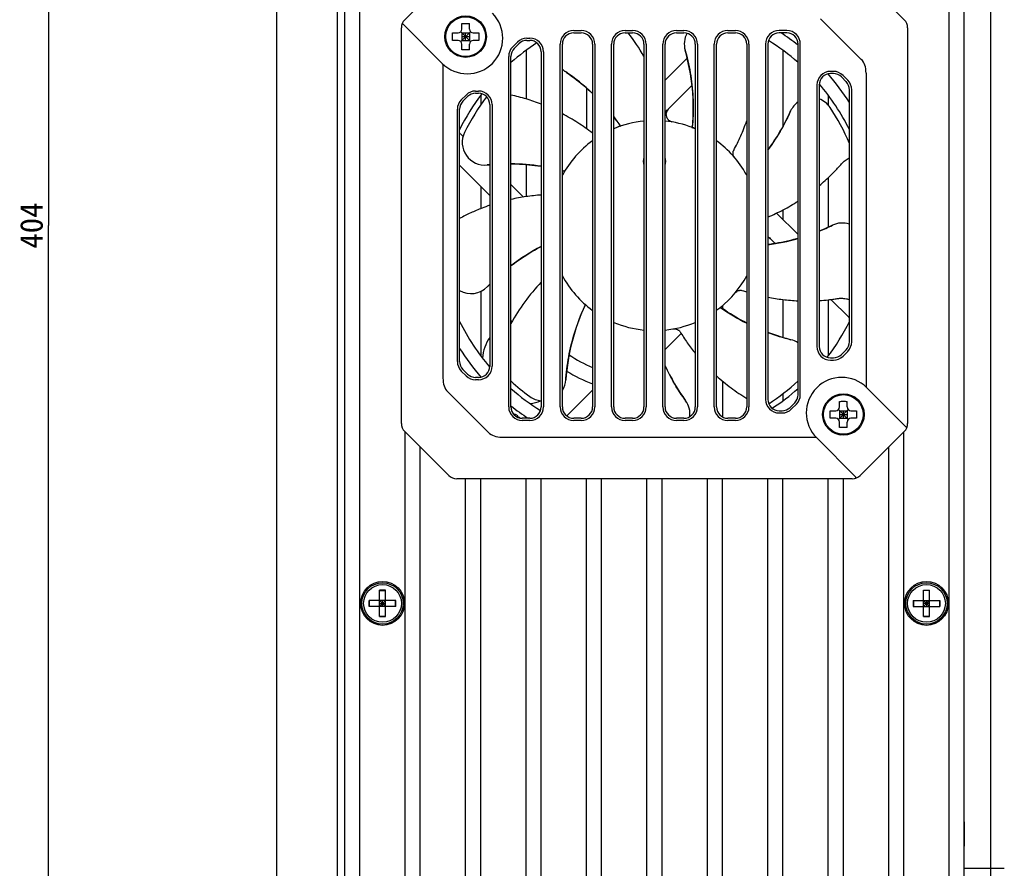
# Model space of a CAD drawing. Header units: millimetres. Extents: x 742 to 1452, y 144 to 826.
# Tile 23 of 40: x 1024 to 1154, y 261 to 373. Entities that reach past the tile are written whole.
import ezdxf
from ezdxf.enums import TextEntityAlignment as Align

# ---------------------------------------------------------------- set-up
doc = ezdxf.new("R2010")
doc.units = ezdxf.units.MM
doc.header["$LTSCALE"] = 32.67
doc.layers.get('0').update_dxf_attribs({"linetype": 'CONTINUOUS'})
doc.layers.add('00_COMPONENTS', color=7, linetype='CONTINUOUS')
doc.layers.add('51__DRAFT_DIMS', color=7, linetype='CONTINUOUS')
doc.styles.get("Standard").update_dxf_attribs({"font": 'simfang.ttf'})
doc.dimstyles.new('DIMSTYLE_1', dxfattribs={"dimtxt": 3, "dimasz": 3, "dimexe": 2.5, "dimexo": 0.5, "dimgap": 0.75, "dimtad": 1, "dimdsep": 46, "dimtxsty": 'STANDARD', "dimblk": '_FILLED', "dimblk1": '_FILLED', "dimblk2": '_FILLED', "dimcen": 0.09, "dimclrt": 3, "dimazin": 2, "dimtp": 0.8, "dimtm": 0.8, "dimtfac": 1, "dimtofl": 0, "dimtmove": 0, "dimatfit": 3, "dimldrblk": '_FILLED', "dimfxl": 1, "dimtolj": 1, "dimarcsym": 0})
doc.dimstyles.new('DIMSTYLE_2', dxfattribs={"dimtxt": 3, "dimasz": 3, "dimexe": 2.5, "dimexo": 0.5, "dimgap": 0.75, "dimtad": 1, "dimdsep": 46, "dimtxsty": 'STANDARD', "dimblk": '_FILLED', "dimblk1": '_FILLED', "dimblk2": '_FILLED', "dimcen": 0.09, "dimclrt": 3, "dimazin": 2, "dimtp": 0.3, "dimtm": 0.3, "dimtfac": 1, "dimtofl": 0, "dimtmove": 0, "dimatfit": 3, "dimldrblk": '_FILLED', "dimfxl": 1, "dimtolj": 1, "dimarcsym": 0})

# ---------------------------------------------------------------- blocks, each defined once
blk = doc.blocks.new('_FILLED')
at = {"color": 0, "linetype": 'ByBlock'}
blk.add_solid([(0, 0), (-1, 0.167), (-1, -0.167)], dxfattribs=at)
blk = doc.blocks.new('*D1')
at = {"layer": '51__DRAFT_DIMS', "color": 4}
for p, q in [((1073.48, 547.87), (1025.06, 547.87)), ((1027.56, 547.87), (1027.56, 345.87)), ((1027.56, 143.87), (1027.56, 345.87)), ((1065.28, 143.87), (1025.06, 143.87))]:
    blk.add_line(p, q, dxfattribs=at)
at = {"layer": '51__DRAFT_DIMS', "color": 4, "xscale": 3, "yscale": 3, "zscale": 3}
for p, rotation in [((1027.56, 547.87), 90), ((1027.56, 143.87), 270)]:
    blk.add_blockref('_FILLED', p, dxfattribs=dict(at, rotation=rotation))
at = {"layer": '51__DRAFT_DIMS', "color": 3}
blk.add_text('404', height=3, rotation=90, dxfattribs=at).set_placement((1026.81, 345.87), align=Align.CENTER)
blk = doc.blocks.new('*D2')
at = {"layer": '51__DRAFT_DIMS', "color": 4}
for p, q in [((1057.78, 547.37), (1057.78, 575.97)), ((1152.28, 170.67), (1152.28, 575.97)), ((1057.78, 573.47), (1105.03, 573.47)), ((1152.28, 573.47), (1105.03, 573.47))]:
    blk.add_line(p, q, dxfattribs=at)
at = {"layer": '51__DRAFT_DIMS', "color": 4, "xscale": 3, "yscale": 3, "zscale": 3, "rotation": 180}
blk.add_blockref('_FILLED', (1057.78, 573.47), dxfattribs=at)
at = {"layer": '51__DRAFT_DIMS', "color": 4, "xscale": 3, "yscale": 3, "zscale": 3}
blk.add_blockref('_FILLED', (1152.28, 573.47), dxfattribs=at)
at = {"layer": '51__DRAFT_DIMS', "color": 3}
blk.add_text('94.5', height=3, dxfattribs=at).set_placement((1105.03, 574.22), align=Align.CENTER)

msp = doc.modelspace()

# ---------------------------------------------------------------- linework, layer by layer
at = {"layer": '00_COMPONENTS', "color": 7}
for p, q in [((1057.784, 143.873), (1057.784, 547.873)), ((1065.784, 547.873), (1065.784, 143.873)), ((1066.784, 171.873), (1066.784, 519.873)), ((1068.784, 171.873), (1068.784, 519.873)), ((1146.784, 171.873), (1146.784, 519.873)), ((1148.784, 171.873), (1148.784, 519.873)), ((1080.544, 378.934), (1074.723, 373.112)), ((1135.023, 378.934), (1140.844, 373.112)), ((1135.158, 367.858), (1129.769, 373.247)), ((1074.284, 319.694), (1074.284, 372.052)), ((1074.508, 372.507), (1079.678, 367.337)), ((1082.137, 370.227), (1083.43, 371.519)), ((1082.137, 371.519), (1083.43, 370.227)), ((1082.284, 371.873), (1082.284, 372.607)), ((1083.284, 371.873), (1083.284, 372.607)), ((1097.084, 371.673), (1098.084, 371.673)), ((1103.884, 371.673), (1104.884, 371.673)), ((1110.684, 371.673), (1111.684, 371.673)), ((1117.484, 371.673), (1118.484, 371.673)), ((1125.284, 371.673), (1124.284, 371.673)), ((1141.284, 372.052), (1141.284, 319.694)), ((1081.05, 371.373), (1081.784, 371.373)), ((1081.784, 370.373), (1081.05, 370.373)), ((1082.284, 371.373), (1082.284, 370.373)), ((1082.284, 371.373), (1083.284, 371.373)), ((1082.284, 370.873), (1083.284, 370.873)), ((1082.284, 370.373), (1083.284, 370.373)), ((1082.784, 370.373), (1082.784, 371.373)), ((1083.284, 371.373), (1083.284, 370.373)), ((1083.784, 371.373), (1084.517, 371.373)), ((1084.517, 370.373), (1083.784, 370.373)), ((1089.011, 369.524), (1089.632, 370.146)), ((1090.905, 370.673), (1091.284, 370.673)), ((1090.905, 370.373), (1091.284, 370.373)), ((1097.084, 371.373), (1098.084, 371.373)), ((1103.884, 371.373), (1104.884, 371.373)), ((1110.684, 371.373), (1111.684, 371.373)), ((1117.484, 371.373), (1118.484, 371.373)), ((1125.284, 371.373), (1124.284, 371.373)), ((1082.284, 369.139), (1082.284, 369.873)), ((1083.284, 369.139), (1083.284, 369.873)), ((1089.223, 369.312), (1089.844, 369.934)), ((1090.784, 369.057), (1090.784, 362.63)), ((1092.784, 368.873), (1092.784, 321.873)), ((1093.084, 368.873), (1093.084, 321.873)), ((1095.284, 321.873), (1095.284, 369.873)), ((1095.584, 321.873), (1095.584, 369.873)), ((1099.584, 369.873), (1099.584, 321.873)), ((1099.884, 369.873), (1099.884, 321.873)), ((1102.084, 321.873), (1102.084, 369.873)), ((1102.384, 321.873), (1102.384, 369.873)), ((1106.384, 369.873), (1106.384, 321.873)), ((1106.684, 369.873), (1106.684, 321.873)), ((1108.884, 321.873), (1108.884, 369.873)), ((1109.184, 321.873), (1109.184, 369.873)), ((1113.184, 369.873), (1113.184, 321.873)), ((1113.484, 369.873), (1113.484, 321.873)), ((1115.684, 321.873), (1115.684, 369.873)), ((1115.984, 321.873), (1115.984, 369.873)), ((1119.984, 369.873), (1119.984, 321.873)), ((1120.284, 369.873), (1120.284, 321.873)), ((1122.484, 369.873), (1122.484, 322.873)), ((1122.784, 369.873), (1122.784, 322.873)), ((1124.784, 369.057), (1124.784, 358.997)), ((1126.784, 323.494), (1126.784, 369.873)), ((1127.084, 323.494), (1127.084, 369.873)), ((1088.484, 321.873), (1088.484, 368.252)), ((1088.784, 321.873), (1088.784, 368.252)), ((1112.112, 368.021), (1109.184, 365.092)), ((1079.784, 367.235), (1079.784, 325.69)), ((1131.462, 366.273), (1131.084, 366.273)), ((1131.462, 365.973), (1131.084, 365.973)), ((1133.144, 364.912), (1132.523, 365.534)), ((1133.357, 365.124), (1132.735, 365.746)), ((1135.784, 366.056), (1135.784, 324.511)), ((1084.105, 363.673), (1084.484, 363.673)), ((1098.784, 364.075), (1098.784, 358.688)), ((1109.599, 361.265), (1112.744, 364.41)), ((1129.284, 364.473), (1129.284, 329.873)), ((1129.584, 364.473), (1129.584, 329.873)), ((1133.584, 330.494), (1133.584, 363.852)), ((1133.884, 330.494), (1133.884, 363.852)), ((1082.211, 362.524), (1082.832, 363.146)), ((1082.423, 362.312), (1083.044, 362.934)), ((1084.105, 363.373), (1084.484, 363.373)), ((1084.784, 363.122), (1084.784, 361.841)), ((1130.784, 363.122), (1130.784, 361.8)), ((1081.684, 327.894), (1081.684, 361.252)), ((1081.984, 327.894), (1081.984, 361.252)), ((1085.984, 361.873), (1085.984, 327.273)), ((1086.284, 361.873), (1086.284, 327.273)), ((1103.209, 359.117), (1103.178, 359.087)), ((1103.221, 359.003), (1103.236, 359.008)), ((1103.225, 359.004), (1103.221, 359.003)), ((1103.221, 359.003), (1103.221, 359.003)), ((1103.221, 359.003), (1103.221, 359.003)), ((1103.252, 359.055), (1103.252, 359.055)), ((1103.296, 359.028), (1103.268, 359.067)), ((1103.296, 359.028), (1103.269, 359.067)), ((1112.729, 358.864), (1112.728, 358.864)), ((1112.728, 358.864), (1112.728, 358.864)), ((1112.728, 358.864), (1112.743, 358.858)), ((1112.732, 358.862), (1112.729, 358.864)), ((1112.785, 358.884), (1112.785, 358.884)), ((1112.802, 358.836), (1112.806, 358.883)), ((1112.802, 358.836), (1112.806, 358.883)), ((1082.436, 357.644), (1082.084, 357.996)), ((1081.984, 353.854), (1085.984, 349.854)), ((1090.784, 353.948), (1090.784, 349.697)), ((1095.584, 353.126), (1095.839, 353.058)), ((1095.839, 353.058), (1095.839, 353.058)), ((1095.889, 353.066), (1095.844, 353.078)), ((1095.889, 353.066), (1095.844, 353.078)), ((1095.849, 352.998), (1095.857, 353.011)), ((1095.851, 353.002), (1095.849, 352.999)), ((1095.849, 352.999), (1095.849, 352.998)), ((1095.849, 352.998), (1095.849, 352.998)), ((1095.858, 353.026), (1095.86, 353.036)), ((1119.922, 352.646), (1119.922, 352.647)), ((1119.922, 352.647), (1119.922, 352.646)), ((1119.924, 352.643), (1119.922, 352.646)), ((1119.922, 352.646), (1119.929, 352.633)), ((1119.96, 352.577), (1119.984, 352.601)), ((1119.96, 352.577), (1119.984, 352.601)), ((1119.984, 352.63), (1119.979, 352.625)), ((1119.979, 352.625), (1119.979, 352.625)), ((1130.784, 352.205), (1130.784, 345.652)), ((1084.784, 351.054), (1084.784, 348.111)), ((1090.436, 349.644), (1088.784, 351.296)), ((1126.784, 344.692), (1123.95, 347.526)), ((1124.784, 347.944), (1124.784, 346.692)), ((1092.756, 343.081), (1092.784, 343.054)), ((1123.176, 344.057), (1123.744, 343.489)), ((1084.784, 337.155), (1084.784, 328.624)), ((1098.635, 335.408), (1098.615, 335.365)), ((1098.635, 335.408), (1098.615, 335.366)), ((1098.633, 335.357), (1098.634, 335.357)), ((1098.668, 335.371), (1098.659, 335.374)), ((1098.694, 335.357), (1098.683, 335.367)), ((1098.691, 335.359), (1098.694, 335.357)), ((1098.694, 335.357), (1098.695, 335.356)), ((1098.695, 335.356), (1098.694, 335.357)), ((1116.501, 335.046), (1116.528, 335.027)), ((1116.501, 335.046), (1116.528, 335.027)), ((1116.535, 335.051), (1116.535, 335.052)), ((1116.535, 335.051), (1116.537, 335.045)), ((1116.537, 335.045), (1116.54, 335.043)), ((1116.54, 335.043), (1116.542, 335.042)), ((1116.542, 335.079), (1116.544, 335.081)), ((1116.544, 335.039), (1116.545, 335.037)), ((1116.784, 335.281), (1116.784, 334.873)), ((1124.784, 336.083), (1124.784, 331.055)), ((1130.784, 336.05), (1130.784, 328.624)), ((1131.141, 336.092), (1133.483, 333.75)), ((1109.184, 329.454), (1111.311, 331.581)), ((1132.523, 328.812), (1133.144, 329.434)), ((1132.735, 328.6), (1133.357, 329.221)), ((1131.084, 328.373), (1131.462, 328.373)), ((1131.084, 328.073), (1131.462, 328.073)), ((1082.832, 326), (1082.211, 326.621)), ((1083.044, 326.212), (1082.423, 326.834)), ((1084.484, 325.773), (1084.105, 325.773)), ((1084.484, 325.473), (1084.105, 325.473)), ((1116.784, 325.296), (1116.784, 320.546)), ((1080.41, 323.888), (1085.799, 318.499)), ((1099.584, 324.096), (1096.17, 320.683)), ((1124.784, 323.625), (1124.784, 322.689)), ((1141.059, 319.239), (1135.889, 324.408)), ((1125.723, 321.812), (1126.344, 322.434)), ((1125.935, 321.6), (1126.557, 322.221)), ((1132.284, 321.873), (1132.284, 322.607)), ((1133.284, 321.873), (1133.284, 322.607)), ((1124.284, 321.373), (1124.662, 321.373)), ((1124.284, 321.073), (1124.662, 321.073)), ((1131.05, 321.373), (1131.784, 321.373)), ((1132.137, 321.519), (1133.43, 320.227)), ((1132.137, 320.227), (1133.43, 321.519)), ((1132.284, 321.373), (1133.284, 321.373)), ((1132.284, 321.373), (1132.284, 320.373)), ((1132.284, 320.873), (1133.284, 320.873)), ((1132.784, 320.373), (1132.784, 321.373)), ((1133.284, 321.373), (1133.284, 320.373)), ((1133.784, 321.373), (1134.517, 321.373)), ((1091.284, 320.373), (1090.284, 320.373)), ((1091.284, 320.073), (1090.284, 320.073)), ((1098.084, 320.373), (1097.084, 320.373)), ((1098.084, 320.073), (1097.084, 320.073)), ((1104.884, 320.373), (1103.884, 320.373)), ((1104.884, 320.073), (1103.884, 320.073)), ((1111.684, 320.373), (1110.684, 320.373)), ((1111.684, 320.073), (1110.684, 320.073)), ((1118.484, 320.373), (1117.484, 320.373)), ((1118.484, 320.073), (1117.484, 320.073)), ((1131.784, 320.373), (1131.05, 320.373)), ((1132.284, 320.373), (1133.284, 320.373)), ((1132.284, 319.139), (1132.284, 319.873)), ((1133.284, 319.139), (1133.284, 319.873)), ((1134.517, 320.373), (1133.784, 320.373)), ((1074.723, 318.634), (1080.544, 312.812)), ((1074.784, 189.873), (1074.784, 318.573)), ((1135.023, 312.812), (1140.844, 318.634)), ((1140.784, 189.873), (1140.784, 318.573)), ((1087.601, 317.873), (1129.146, 317.873)), ((1129.248, 317.767), (1134.418, 312.598)), ((1076.784, 189.873), (1076.784, 316.573)), ((1138.784, 189.873), (1138.784, 316.573)), ((1133.962, 312.373), (1081.605, 312.373)), ((1082.784, 189.873), (1082.784, 312.373)), ((1084.784, 189.873), (1084.784, 312.373)), ((1090.784, 189.873), (1090.784, 312.373)), ((1092.784, 189.873), (1092.784, 312.373)), ((1098.784, 189.873), (1098.784, 312.373)), ((1100.784, 189.873), (1100.784, 312.373)), ((1106.784, 189.873), (1106.784, 312.373)), ((1108.784, 189.873), (1108.784, 312.373)), ((1114.784, 189.873), (1114.784, 312.373)), ((1116.784, 189.873), (1116.784, 312.373)), ((1122.784, 189.873), (1122.784, 312.373)), ((1124.784, 189.873), (1124.784, 312.373)), ((1130.784, 189.873), (1130.784, 312.373)), ((1132.784, 189.873), (1132.784, 312.373)), ((1072.184, 297.623), (1071.384, 297.623)), ((1071.384, 294.123), (1071.384, 297.623)), ((1071.384, 297.586), (1072.184, 297.586)), ((1072.184, 294.123), (1072.184, 297.623)), ((1143.384, 297.623), (1144.184, 297.623)), ((1143.384, 294.123), (1143.384, 297.623)), ((1144.184, 297.586), (1143.384, 297.586)), ((1144.184, 294.123), (1144.184, 297.623)), ((1073.534, 296.273), (1070.034, 296.273)), ((1070.034, 295.473), (1070.034, 296.273)), ((1070.071, 295.473), (1070.071, 296.273)), ((1071.384, 296.273), (1072.184, 295.473)), ((1071.384, 295.473), (1072.184, 296.273)), ((1071.384, 295.873), (1072.184, 295.873)), ((1071.784, 295.473), (1071.784, 296.273)), ((1073.496, 295.473), (1073.496, 296.273)), ((1073.534, 295.473), (1073.534, 296.273)), ((1142.034, 296.273), (1145.534, 296.273)), ((1142.034, 296.273), (1142.034, 295.473)), ((1142.071, 296.273), (1142.071, 295.473)), ((1143.384, 296.273), (1144.184, 295.473)), ((1143.384, 295.473), (1144.184, 296.273)), ((1144.184, 295.873), (1143.384, 295.873)), ((1143.784, 296.273), (1143.784, 295.473)), ((1145.496, 296.273), (1145.496, 295.473)), ((1145.534, 296.273), (1145.534, 295.473)), ((1073.534, 295.473), (1070.034, 295.473)), ((1142.034, 295.473), (1145.534, 295.473)), ((1071.384, 294.16), (1072.184, 294.16)), ((1072.184, 294.123), (1071.384, 294.123)), ((1144.184, 294.16), (1143.384, 294.16)), ((1143.384, 294.123), (1144.184, 294.123)), ((1148.826, 266.973), (1148.784, 266.973)), ((1148.826, 263.773), (1148.826, 266.973)), ((1148.826, 263.773), (1148.784, 263.773)), ((1148.784, 260.823), (1154.084, 260.823))]:
    msp.add_line(p, q, dxfattribs=at)
at = {"layer": '00_COMPONENTS', "color": 4}
for p, q in [((1085.216, 371.855), (1085.313, 371.952)), ((1080.034, 370.873), (1080.167, 371.007)), ((1081.705, 368.344), (1081.801, 368.44)), ((1133.389, 323.423), (1133.495, 323.529)), ((1135.386, 321.219), (1135.496, 321.329)), ((1130.127, 320.161), (1130.233, 320.268)), ((1132.327, 318.161), (1132.437, 318.271))]:
    msp.add_line(p, q, dxfattribs=at)
at = {"layer": '00_COMPONENTS', "color": 7}
for points in [[(1111.837, 369.066), (1111.891, 368.873), (1111.997, 368.48), (1112.097, 368.085), (1112.191, 367.689), (1112.28, 367.292), (1112.363, 366.894), (1112.44, 366.495), (1112.511, 366.094), (1112.576, 365.693), (1112.636, 365.29), (1112.689, 364.887), (1112.737, 364.483), (1112.778, 364.079), (1112.814, 363.674), (1112.844, 363.269), (1112.868, 362.864), (1112.886, 362.458), (1112.898, 362.053), (1112.904, 361.648), (1112.904, 361.243), (1112.898, 360.839), (1112.886, 360.435), (1112.869, 360.032), (1112.845, 359.63), (1112.816, 359.229), (1112.785, 358.884)], [(1095.981, 366.245), (1096.146, 366.132), (1096.48, 365.899), (1096.81, 365.661), (1097.137, 365.419), (1097.46, 365.171), (1097.78, 364.919), (1098.095, 364.663), (1098.407, 364.402), (1098.715, 364.136), (1099.019, 363.866), (1099.319, 363.592), (1099.584, 363.343)], [(1125.796, 361.034), (1125.714, 360.852), (1125.543, 360.483), (1125.366, 360.116), (1125.184, 359.752), (1124.996, 359.391), (1124.804, 359.033), (1124.606, 358.677), (1124.403, 358.325), (1124.195, 357.975), (1123.982, 357.629), (1123.764, 357.286), (1123.54, 356.946), (1123.312, 356.609), (1123.08, 356.276), (1122.842, 355.947), (1122.784, 355.868)], [(1102.384, 360.241), (1102.577, 359.988), (1102.818, 359.665), (1103.053, 359.339), (1103.252, 359.055)], [(1103.238, 359.013), (1103.237, 359.012), (1103.234, 359.009), (1103.231, 359.007), (1103.227, 359.006), (1103.225, 359.004)], [(1103.252, 359.055), (1103.252, 359.055), (1103.252, 359.055), (1103.252, 359.054), (1103.253, 359.053), (1103.253, 359.052), (1103.253, 359.051), (1103.254, 359.049), (1103.254, 359.047), (1103.254, 359.046), (1103.254, 359.044), (1103.254, 359.042), (1103.254, 359.04), (1103.253, 359.038), (1103.253, 359.036), (1103.252, 359.034), (1103.252, 359.032), (1103.251, 359.031), (1103.25, 359.029), (1103.25, 359.027), (1103.249, 359.026), (1103.248, 359.024), (1103.247, 359.023), (1103.246, 359.021), (1103.245, 359.02), (1103.244, 359.019), (1103.243, 359.018), (1103.242, 359.017), (1103.241, 359.016), (1103.241, 359.015), (1103.24, 359.014), (1103.239, 359.013), (1103.238, 359.013), (1103.238, 359.013)], [(1112.748, 358.86), (1112.746, 358.86), (1112.742, 358.861), (1112.739, 358.861), (1112.735, 358.862), (1112.732, 358.862)], [(1112.785, 358.884), (1112.785, 358.884), (1112.785, 358.884), (1112.785, 358.883), (1112.785, 358.882), (1112.784, 358.881), (1112.784, 358.88), (1112.783, 358.878), (1112.782, 358.877), (1112.781, 358.876), (1112.78, 358.874), (1112.778, 358.873), (1112.777, 358.871), (1112.775, 358.87), (1112.774, 358.869), (1112.772, 358.868), (1112.771, 358.867), (1112.769, 358.866), (1112.768, 358.865), (1112.766, 358.864), (1112.764, 358.864), (1112.763, 358.863), (1112.761, 358.862), (1112.759, 358.862), (1112.758, 358.862), (1112.756, 358.861), (1112.755, 358.861), (1112.753, 358.861), (1112.752, 358.861), (1112.751, 358.861), (1112.75, 358.86), (1112.749, 358.86), (1112.748, 358.86), (1112.748, 358.86)], [(1085.647, 353.892), (1085.846, 353.912), (1085.984, 353.924)], [(1088.784, 354.038), (1089.097, 354.034), (1089.504, 354.023), (1089.91, 354.006), (1090.316, 353.982), (1090.722, 353.953), (1091.126, 353.918), (1091.531, 353.877), (1091.934, 353.83), (1092.336, 353.777), (1092.737, 353.719), (1092.784, 353.711)], [(1095.839, 353.058), (1095.839, 353.058), (1095.839, 353.058), (1095.84, 353.057), (1095.841, 353.057), (1095.842, 353.056), (1095.843, 353.056), (1095.844, 353.055), (1095.845, 353.053), (1095.846, 353.052), (1095.848, 353.051), (1095.849, 353.049), (1095.85, 353.047), (1095.851, 353.046), (1095.852, 353.044), (1095.853, 353.042), (1095.853, 353.041), (1095.854, 353.039), (1095.854, 353.037), (1095.855, 353.035), (1095.855, 353.034), (1095.856, 353.032), (1095.856, 353.03), (1095.856, 353.029), (1095.856, 353.027), (1095.856, 353.025), (1095.856, 353.024), (1095.856, 353.023), (1095.856, 353.021), (1095.856, 353.02), (1095.856, 353.019), (1095.856, 353.018), (1095.856, 353.017), (1095.856, 353.017)], [(1095.856, 353.017), (1095.855, 353.015), (1095.854, 353.011), (1095.853, 353.008), (1095.852, 353.004), (1095.851, 353.002)], [(1119.934, 352.631), (1119.933, 352.632), (1119.931, 352.635), (1119.928, 352.637), (1119.926, 352.64), (1119.924, 352.643)], [(1119.979, 352.625), (1119.979, 352.625), (1119.978, 352.625), (1119.978, 352.624), (1119.977, 352.624), (1119.976, 352.623), (1119.974, 352.623), (1119.973, 352.622), (1119.971, 352.622), (1119.97, 352.621), (1119.968, 352.621), (1119.966, 352.621), (1119.964, 352.621), (1119.962, 352.621), (1119.96, 352.621), (1119.958, 352.621), (1119.956, 352.621), (1119.954, 352.622), (1119.953, 352.622), (1119.951, 352.622), (1119.949, 352.623), (1119.948, 352.624), (1119.946, 352.624), (1119.944, 352.625), (1119.943, 352.626), (1119.942, 352.626), (1119.94, 352.627), (1119.939, 352.628), (1119.938, 352.628), (1119.937, 352.629), (1119.936, 352.63), (1119.935, 352.63), (1119.935, 352.631), (1119.934, 352.631)], [(1131.328, 345.909), (1131.148, 345.822), (1130.779, 345.65), (1130.408, 345.482), (1130.034, 345.321), (1129.658, 345.164), (1129.584, 345.135)], [(1126.784, 344.173), (1126.581, 344.116), (1126.188, 344.01), (1125.794, 343.91), (1125.399, 343.817), (1125.003, 343.728), (1124.606, 343.646), (1124.208, 343.57), (1123.81, 343.5), (1123.411, 343.435), (1123.011, 343.377), (1122.784, 343.347)], [(1088.784, 340.552), (1088.864, 340.614), (1089.19, 340.857), (1089.519, 341.095), (1089.852, 341.329), (1090.188, 341.557), (1090.527, 341.78), (1090.869, 341.999), (1091.214, 342.212), (1091.562, 342.419), (1091.912, 342.622), (1092.265, 342.819), (1092.621, 343.011), (1092.784, 343.095)], [(1085.672, 337.787), (1085.811, 337.93), (1085.984, 338.103)], [(1096.043, 325.465), (1096.058, 325.664), (1096.093, 326.07), (1096.133, 326.475), (1096.18, 326.88), (1096.233, 327.283), (1096.291, 327.686), (1096.355, 328.087), (1096.426, 328.488), (1096.502, 328.888), (1096.583, 329.286), (1096.671, 329.683), (1096.764, 330.079), (1096.863, 330.473), (1096.968, 330.866), (1097.079, 331.257), (1097.195, 331.646), (1097.317, 332.033), (1097.444, 332.418), (1097.577, 332.8), (1097.715, 333.181), (1097.859, 333.559), (1098.008, 333.934), (1098.163, 334.307), (1098.322, 334.676), (1098.487, 335.043), (1098.633, 335.357)], [(1098.634, 335.357), (1098.634, 335.357), (1098.634, 335.358), (1098.634, 335.358), (1098.635, 335.359), (1098.636, 335.36), (1098.637, 335.361), (1098.638, 335.362), (1098.639, 335.363), (1098.641, 335.364), (1098.642, 335.365), (1098.644, 335.365), (1098.646, 335.366), (1098.648, 335.367), (1098.65, 335.368), (1098.651, 335.368), (1098.653, 335.368), (1098.655, 335.369), (1098.657, 335.369), (1098.659, 335.369), (1098.66, 335.369), (1098.662, 335.369), (1098.664, 335.369), (1098.666, 335.369), (1098.667, 335.369), (1098.669, 335.369), (1098.67, 335.368), (1098.672, 335.368), (1098.673, 335.368), (1098.674, 335.368), (1098.675, 335.367), (1098.676, 335.367), (1098.677, 335.367), (1098.677, 335.367)], [(1098.677, 335.366), (1098.679, 335.366), (1098.682, 335.364), (1098.685, 335.363), (1098.689, 335.361), (1098.691, 335.359)], [(1116.534, 335.056), (1116.533, 335.059), (1116.534, 335.061), (1116.534, 335.064), (1116.535, 335.067), (1116.536, 335.07), (1116.537, 335.072), (1116.538, 335.075), (1116.54, 335.077), (1116.542, 335.079)], [(1116.535, 335.052), (1116.534, 335.054), (1116.534, 335.056)], [(1119.984, 332.961), (1119.956, 332.975), (1119.596, 333.162), (1119.239, 333.354), (1118.885, 333.551), (1118.535, 333.754), (1118.188, 333.961), (1117.844, 334.173), (1117.504, 334.39), (1117.167, 334.611), (1116.835, 334.837), (1116.54, 335.043)], [(1125.843, 330.767), (1125.649, 330.816), (1125.255, 330.921), (1124.864, 331.031), (1124.474, 331.147), (1124.085, 331.269), (1123.699, 331.397), (1123.315, 331.53), (1122.932, 331.668), (1122.784, 331.725)], [(1111.908, 322.693), (1111.791, 322.855), (1111.557, 323.188), (1111.328, 323.525), (1111.103, 323.865), (1110.884, 324.207), (1110.67, 324.553), (1110.461, 324.902), (1110.258, 325.254), (1110.059, 325.609), (1109.866, 325.967), (1109.677, 326.328), (1109.495, 326.691), (1109.317, 327.057), (1109.184, 327.342)]]:
    msp.add_lwpolyline(points, dxfattribs=at)
at = {"layer": '00_COMPONENTS', "color": 4}
for centre in [(1082.784, 370.873), (1132.784, 320.873)]:
    msp.add_circle(centre, 2.75, dxfattribs=at)
at = {"layer": '00_COMPONENTS', "color": 7}
for centre, radius in [((1082.784, 370.873), 2.625), ((1132.784, 320.873), 2.625), ((1071.784, 295.873), 2.9), ((1071.784, 295.873), 2.739), ((1143.784, 295.873), 2.9), ((1143.784, 295.873), 2.739), ((1071.784, 295.873), 2.5), ((1143.784, 295.873), 2.5)]:
    msp.add_circle(centre, radius, dxfattribs=at)
for centre, radius, start, end in [((1075.784, 372.052), 1.5, 135, 180), ((1082.999, 370.658), 4.696, 225, 45), ((1139.784, 372.052), 1.5, 0, 45), ((1074.438, 372.437), 0.1, 45, 164.04283), ((1081.784, 371.873), 0.5, 270, 360), ((1083.784, 371.873), 0.5, 180, 270), ((1097.084, 369.873), 1.8, 90, 180), ((1098.084, 369.873), 1.8, 0, 90), ((1103.884, 369.873), 1.8, 90, 180), ((1104.884, 369.873), 1.8, 0, 90), ((1110.684, 369.873), 1.8, 90, 180), ((1111.684, 369.873), 1.8, 0, 90), ((1117.484, 369.873), 1.8, 90, 180), ((1118.484, 369.873), 1.8, 0, 90), ((1124.284, 369.873), 1.8, 90, 180), ((1125.284, 369.873), 1.8, 0, 90), ((1081.784, 369.873), 0.5, 0, 90), ((1083.784, 369.873), 0.5, 90, 180), ((1090.905, 368.873), 1.8, 90, 135), ((1090.905, 368.873), 1.5, 90, 135), ((1091.284, 368.873), 1.8, 0, 90), ((1091.284, 368.873), 1.5, 0, 90), ((1097.084, 369.873), 1.5, 90, 180), ((1098.084, 369.873), 1.5, 0, 90), ((1103.884, 369.873), 1.5, 90, 180), ((1083.812, 355.312), 26.019, 29.82881, 38.11862), ((1104.884, 369.873), 1.5, 0, 90), ((1110.684, 369.873), 1.5, 90, 180), ((1111.684, 369.873), 1.5, 0, 90), ((1114.723, 369.891), 3, 151.58153, 195.95502), ((1117.484, 369.873), 1.5, 90, 180), ((1118.484, 369.873), 1.5, 0, 90), ((1124.284, 369.873), 1.5, 90, 180), ((1107.784, 345.873), 28.75, 48.63246, 58.36706), ((1107.784, 345.873), 30.5, 51.46786, 56.72718), ((1125.284, 369.873), 1.5, 0, 90), ((1090.284, 368.252), 1.8, 135, 180), ((1107.784, 345.873), 28.75, 122.77672, 131.36754), ((1090.284, 368.252), 1.5, 135, 180), ((1084.916, 361.37), 28, 354.90407, 15.954), ((1097.661, 368.732), 3, 226.17963, 235.95502), ((1080.304, 343.044), 28.002, 46.48682, 55.95375), ((1131.084, 364.473), 1.8, 90, 180), ((1131.462, 364.473), 1.8, 45, 90), ((1131.084, 364.473), 1.5, 90, 180), ((1107.784, 345.873), 30.5, 32.22952, 41.13407), ((1131.462, 364.473), 1.5, 45, 90), ((1132.084, 363.852), 1.8, 0, 45), ((1084.105, 361.873), 1.8, 90, 135), ((1084.484, 361.873), 1.8, 0, 90), ((1107.784, 345.873), 28.75, 26.182, 40.66816), ((1132.084, 363.852), 1.5, 0, 45), ((1083.484, 361.252), 1.8, 135, 180), ((1107.784, 345.873), 28.75, 142.66963, 153.818), ((1083.484, 361.252), 1.5, 135, 180), ((1107.784, 345.873), 28, 142.51596, 153.88572), ((1084.105, 361.873), 1.5, 90, 135), ((1084.484, 361.873), 1.5, 0, 90), ((1128.538, 359.811), 3, 33.88572, 69.58712), ((1080.641, 354.135), 29.417, 11.95993, 13.99569), ((1110.306, 360.558), 1, 135, 172.0184), ((1100.227, 372.443), 28, 323.6657, 335.95406), ((1128.538, 359.811), 3, 125.77721, 155.95502), ((1107.784, 345.873), 28, 22.86261, 33.88572), ((1080.302, 343.043), 28.004, 34.90437, 37.95104), ((1082.438, 358.349), 0.5, 154.53663, 155.34091), ((1107.784, 345.873), 13.9, 95.78078, 112.86163), ((1102.471, 359.794), 1, 292.90307, 315), ((1103.201, 359.061), 0.0615, 289.71491, 293.45843), ((1103.201, 359.061), 0.0618, 289.16116, 289.71491), ((1107.784, 345.873), 13.9, 68.83788, 84.21922), ((1112.75, 358.922), 0.0618, 249.16138, 249.71526), ((1112.75, 358.921), 0.0615, 249.71526, 253.45857), ((1112.753, 359.117), 0.258, 270.8693, 272.02683), ((1107.784, 345.873), 13.9, 68.72475, 68.83788), ((1107.784, 345.873), 13.9, 68.23927, 68.72475), ((1107.784, 345.873), 13.9, 67.13837, 68.23927), ((1082.438, 358.349), 0.5, 204.66311, 225), ((1085.336, 356.877), 3, 153.88572, 275.95502), ((1107.784, 345.873), 13.9, 126.15386, 151.36942), ((1107.784, 345.873), 13.9, 29.09484, 53.84614), ((1107.784, 354.373), 1.5, 158.9808, 201.01934), ((1107.784, 354.373), 1.5, 338.9808, 21.01934), ((1088.55, 326.065), 27.979, 95.26231, 95.95506), ((1088.551, 326.041), 28.003, 81.30678, 89.52443), ((1088.553, 326.05), 27.994, 74.90424, 75.45448), ((1095.796, 353.03), 0.0615, 329.71526, 333.45857), ((1095.796, 353.03), 0.0618, 329.16138, 329.71526), ((1119.976, 352.677), 0.0618, 209.16138, 209.71526), ((1119.975, 352.676), 0.0615, 209.71526, 213.45857), ((1107.784, 345.873), 13.9, 28.63063, 29.09484), ((1119.076, 371.079), 27.995, 292.04526, 295.95424), ((1132.642, 343.21), 3, 71.6944, 115.95502), ((1122.469, 343.35), 1, 45, 71.63057), ((1119.075, 371.08), 27.996, 277.61245, 285.98312), ((1105.796, 318.322), 27.999, 117.69423, 127.41748), ((1107.784, 345.873), 13.9, 208.63058, 233.84614), ((1107.784, 345.873), 13.9, 308.83788, 331.36942), ((1083.514, 339.873), 3, 239.32007, 315.95502), ((1105.78, 318.337), 27.977, 135.04076, 135.95507), ((1128.552, 365.383), 29.558, 251.96248, 253.14794), ((1123.972, 323.49), 28, 154.90407, 175.954), ((1098.654, 335.31), 0.0615, 49.71526, 53.45857), ((1098.654, 335.31), 0.0618, 49.16138, 49.71526), ((1107.784, 345.873), 13.9, 306.15223, 308.23147), ((1107.784, 345.873), 13.9, 308.23147, 308.83788), ((1132.638, 357.928), 28, 234.87631, 243.13125), ((1116.533, 335.033), 0.0122, 28.95697, 41.37319), ((1133.129, 333.397), 0.5, 24.66092, 45), ((1107.784, 345.873), 28.75, 206.182, 220.66816), ((1090.584, 327.873), 5.6, 106.84379, 108.76208), ((1107.784, 345.873), 13.9, 247.13837, 264.21922), ((1107.784, 345.873), 13.9, 275.78078, 292.86163), ((1107.784, 345.873), 28.75, 322.66963, 333.818), ((1133.129, 333.397), 0.5, 334.6472, 335.33691), ((1090.584, 327.873), 5.6, 145.30629, 175.32978), ((1132.64, 357.934), 28.006, 249.39432, 255.95343), ((1125.114, 327.855), 3, 56.18344, 75.95502), ((1131.084, 329.873), 1.8, 180, 270), ((1131.084, 329.873), 1.5, 180, 270), ((1132.084, 330.494), 1.5, 315, 360), ((1132.084, 330.494), 1.8, 315, 360), ((1107.784, 345.873), 30.5, 212.22952, 221.13407), ((1107.784, 345.873), 20.5, 236.53425, 246.42152), ((1131.462, 329.873), 1.5, 270, 315), ((1131.462, 329.873), 1.8, 270, 315), ((1083.484, 327.894), 1.8, 180, 225), ((1083.484, 327.894), 1.5, 180, 225), ((1084.484, 327.273), 1.8, 270, 360), ((1084.484, 327.273), 1.5, 270, 360), ((1134.573, 339.132), 28.001, 204.94005, 215.95394), ((1084.105, 327.273), 1.8, 225, 270), ((1084.105, 327.273), 1.5, 225, 270), ((1107.784, 345.873), 22.5, 238.86303, 248.62628), ((1107.784, 345.873), 28, 227.26859, 233.88572), ((1093.049, 325.677), 3, 327.67181, 355.95502), ((1107.784, 345.873), 28, 302.66832, 312.73281), ((1132.569, 321.088), 4.696, 45, 225), ((1107.784, 345.873), 28.75, 228.63246, 238.36706), ((1093.049, 325.677), 3, 233.88572, 264.92894), ((1107.784, 345.873), 28.75, 302.77672, 311.36754), ((1125.284, 323.494), 1.5, 315, 360), ((1125.284, 323.494), 1.8, 315, 360), ((1107.784, 345.873), 30.5, 231.46786, 236.72718), ((1090.584, 327.873), 5.6, 277.27865, 292.28026), ((1092.284, 322.623), 0.5, 0, 7.61716), ((1109.478, 320.93), 3, 353.45643, 35.95502), ((1124.284, 322.873), 1.8, 180, 270), ((1124.284, 322.873), 1.5, 180, 270), ((1090.284, 321.873), 1.8, 180, 270), ((1090.284, 321.873), 1.5, 180, 270), ((1089.215, 320.395), 0.5, 47.09143, 97.48227), ((1098.533, 330.419), 13.186, 227.09133, 229.37641), ((1091.284, 321.873), 1.8, 270, 360), ((1091.284, 321.873), 1.5, 270, 360), ((1097.084, 321.873), 1.8, 180, 270), ((1097.084, 321.873), 1.5, 180, 270), ((1098.084, 321.873), 1.8, 270, 360), ((1098.084, 321.873), 1.5, 270, 360), ((1103.884, 321.873), 1.8, 180, 270), ((1103.884, 321.873), 1.5, 180, 270), ((1104.884, 321.873), 1.8, 270, 360), ((1104.884, 321.873), 1.5, 270, 360), ((1110.684, 321.873), 1.8, 180, 270), ((1110.684, 321.873), 1.5, 180, 270), ((1111.684, 321.873), 1.8, 270, 360), ((1111.684, 321.873), 1.5, 270, 360), ((1117.484, 321.873), 1.8, 180, 270), ((1117.484, 321.873), 1.5, 180, 270), ((1118.484, 321.873), 1.8, 270, 360), ((1118.484, 321.873), 1.5, 270, 360), ((1124.662, 322.873), 1.5, 270, 315), ((1124.662, 322.873), 1.8, 270, 315), ((1131.784, 321.873), 0.5, 270, 360), ((1133.784, 321.873), 0.5, 180, 270), ((1075.784, 319.694), 1.5, 180, 225), ((1131.784, 319.873), 0.5, 0, 90), ((1133.784, 319.873), 0.5, 90, 180), ((1139.784, 319.694), 1.5, 315, 360), ((1141.13, 319.309), 0.1, 225, 344.04283), ((1081.605, 313.873), 1.5, 225, 270), ((1133.962, 313.873), 1.5, 270, 315), ((1134.347, 312.527), 0.1, 285.95717, 45)]:
    msp.add_arc(centre, radius, start, end, dxfattribs=at)
for centre, major_axis, start_param, end_param in [((1125.488, 358.188), (9.67, 9.67), -0.3505362, 0), ((1090.079, 333.557), (-9.67, -9.67), -0.3505362, 0), ((1095.468, 328.169), (9.67, 9.67), 3.1415927, 3.4921288)]:
    msp.add_ellipse(centre, major_axis=major_axis, ratio=0.3656362, start_param=start_param, end_param=end_param, dxfattribs=at)
for points, knots in [([(1082.284, 372.607), (1082.45, 372.614), (1082.784, 372.618), (1083.117, 372.614), (1083.284, 372.607)], [0, 0, 0, 0, 0.5000001, 1, 1, 1, 1]), ([(1083.284, 369.139), (1083.117, 369.132), (1082.784, 369.128), (1082.45, 369.132), (1082.284, 369.139)], [0, 0, 0, 0, 0.4999999, 1, 1, 1, 1]), ([(1092.784, 361.945), (1092.135, 362.197), (1090.816, 362.65), (1089.465, 362.996), (1088.784, 363.141)], [0, 0, 0, 0, 0.5000043, 1, 1, 1, 1]), ([(1109.287, 360.817), (1109.306, 360.893), (1109.355, 361.034), (1109.43, 361.162), (1109.47, 361.218)], [0, 0, 0, 0, 0.5303418, 1, 1, 1, 1]), ([(1099.584, 358.096), (1098.955, 358.579), (1097.657, 359.494), (1096.285, 360.296), (1095.584, 360.666)], [0, 0, 0, 0, 0.5000111, 1, 1, 1, 1]), ([(1110.141, 359.572), (1110.056, 359.586), (1109.891, 359.641), (1109.71, 359.763), (1109.59, 359.886), (1109.513, 359.991), (1109.454, 360.106), (1109.428, 360.188), (1109.419, 360.231)], [0, 0, 0, 0, 0.2496781, 0.4994427, 0.6246079, 0.7497617, 0.874895, 1, 1, 1, 1]), ([(1118.266, 355.82), (1118.599, 356.447), (1119.222, 357.725), (1119.748, 359.046), (1119.984, 359.716)], [0, 0, 0, 0, 0.5000081, 1, 1, 1, 1]), ([(1103.225, 359.004), (1103.227, 359.005), (1103.235, 359.009), (1103.241, 359.014), (1103.246, 359.018)], [0, 0, 0, 0, 0.2424872, 1, 1, 1, 1]), ([(1103.258, 359.028), (1103.26, 359.03), (1103.265, 359.033), (1103.274, 359.035), (1103.285, 359.033), (1103.292, 359.03), (1103.296, 359.028)], [0, 0, 0, 0, 0.2119804, 0.4290792, 0.6876838, 1, 1, 1, 1]), ([(1112.732, 358.862), (1112.734, 358.862), (1112.742, 358.86), (1112.751, 358.859), (1112.757, 358.86)], [0, 0, 0, 0, 0.2424873, 1, 1, 1, 1]), ([(1112.762, 358.86), (1112.766, 358.86), (1112.774, 358.86), (1112.79, 358.856), (1112.798, 358.844), (1112.802, 358.836)], [0, 0, 0, 0, 0.2274723, 0.445995, 1, 1, 1, 1]), ([(1112.802, 358.836), (1112.807, 358.836), (1112.818, 358.838), (1112.841, 358.834), (1112.869, 358.819), (1112.901, 358.799), (1112.925, 358.787), (1112.937, 358.782)], [0, 0, 0, 0, 0.1090916, 0.2224422, 0.4705373, 0.7339611, 1, 1, 1, 1]), ([(1118.395, 354.852), (1118.339, 354.917), (1118.248, 355.066), (1118.188, 355.275), (1118.175, 355.447), (1118.183, 355.576), (1118.212, 355.702), (1118.245, 355.782), (1118.266, 355.82)], [0, 0, 0, 0, 0.2496781, 0.4994427, 0.6246079, 0.7497617, 0.874895, 1, 1, 1, 1]), ([(1132.528, 354.021), (1132.675, 354.189), (1133.001, 354.499), (1133.384, 354.735), (1133.584, 354.834)], [0, 0, 0, 0, 0.4999902, 1, 1, 1, 1]), ([(1095.889, 353.066), (1095.889, 353.071), (1095.89, 353.082), (1095.898, 353.104), (1095.917, 353.129), (1095.943, 353.157), (1095.958, 353.178), (1095.965, 353.19)], [0, 0, 0, 0, 0.1090916, 0.2224422, 0.4705373, 0.7339611, 1, 1, 1, 1]), ([(1129.584, 351.14), (1130.111, 351.58), (1130.877, 352.272), (1131.72, 353.13), (1132.187, 353.634), (1132.415, 353.891), (1132.528, 354.021)], [0, 0, 0, 0, 0.4999483, 0.7499687, 0.8749846, 1, 1, 1, 1]), ([(1095.851, 353.002), (1095.852, 353.004), (1095.855, 353.012), (1095.857, 353.02), (1095.858, 353.026)], [0, 0, 0, 0, 0.2424873, 1, 1, 1, 1]), ([(1095.86, 353.036), (1095.86, 353.04), (1095.861, 353.046), (1095.867, 353.055), (1095.877, 353.062), (1095.885, 353.064), (1095.889, 353.066)], [0, 0, 0, 0, 0.2198681, 0.4351859, 0.686172, 1, 1, 1, 1]), ([(1119.924, 352.642), (1119.925, 352.641), (1119.93, 352.634), (1119.936, 352.628), (1119.941, 352.624)], [0, 0, 0, 0, 0.2424873, 1, 1, 1, 1]), ([(1119.953, 352.615), (1119.955, 352.613), (1119.959, 352.608), (1119.963, 352.6), (1119.962, 352.589), (1119.961, 352.581), (1119.96, 352.577)], [0, 0, 0, 0, 0.2119799, 0.4290787, 0.6876835, 1, 1, 1, 1]), ([(1119.96, 352.577), (1119.965, 352.575), (1119.973, 352.569), (1119.981, 352.56), (1119.984, 352.556)], [0, 0, 0, 0, 0.4908812, 1, 1, 1, 1]), ([(1092.784, 349.915), (1092.111, 349.866), (1090.77, 349.72), (1089.442, 349.478), (1088.784, 349.332)], [0, 0, 0, 0, 0.5000071, 1, 1, 1, 1]), ([(1085.984, 348.55), (1085.639, 348.433), (1084.783, 348.123), (1083.693, 347.663), (1082.709, 347.191), (1082.224, 346.94), (1081.984, 346.81)], [0, 0, 0, 0, 0.2500085, 0.624983, 0.812492, 1, 1, 1, 1]), ([(1122.784, 346.995), (1123.477, 347.292), (1124.841, 347.939), (1126.147, 348.694), (1126.784, 349.098)], [0, 0, 0, 0, 0.5000103, 1, 1, 1, 1]), ([(1122.784, 344.354), (1122.849, 344.335), (1122.969, 344.288), (1123.08, 344.222), (1123.129, 344.186)], [0, 0, 0, 0, 0.5276559, 1, 1, 1, 1]), ([(1092.783, 338.4), (1092.006, 337.573), (1090.551, 335.823), (1089.329, 333.902), (1088.784, 332.908)], [0, 0, 0, 0, 0.5000207, 1, 1, 1, 1]), ([(1118.469, 336.982), (1118.524, 337.048), (1118.654, 337.164), (1118.849, 337.26), (1119.016, 337.302), (1119.145, 337.316), (1119.275, 337.31), (1119.359, 337.291), (1119.4, 337.278)], [0, 0, 0, 0, 0.2496781, 0.4994427, 0.6246079, 0.7497617, 0.874895, 1, 1, 1, 1]), ([(1122.784, 336.398), (1123.443, 336.269), (1124.772, 336.059), (1126.112, 335.949), (1126.784, 335.92)], [0, 0, 0, 0, 0.500008, 1, 1, 1, 1]), ([(1131.976, 336.209), (1132.043, 336.22), (1132.178, 336.237), (1132.381, 336.251), (1132.585, 336.252), (1132.856, 336.237), (1133.192, 336.188), (1133.455, 336.117), (1133.584, 336.075)], [0, 0, 0, 0, 0.1250212, 0.2500492, 0.3750719, 0.5000986, 0.7500422, 1, 1, 1, 1]), ([(1098.635, 335.408), (1098.63, 335.409), (1098.619, 335.412), (1098.598, 335.424), (1098.578, 335.447), (1098.554, 335.477), (1098.536, 335.496), (1098.526, 335.504)], [0, 0, 0, 0, 0.1090916, 0.2224422, 0.4705373, 0.7339611, 1, 1, 1, 1]), ([(1098.649, 335.378), (1098.647, 335.379), (1098.643, 335.382), (1098.639, 335.389), (1098.636, 335.398), (1098.635, 335.405), (1098.635, 335.408)], [0, 0, 0, 0, 0.2054726, 0.4274113, 0.6920449, 1, 1, 1, 1]), ([(1098.691, 335.359), (1098.689, 335.361), (1098.682, 335.365), (1098.674, 335.368), (1098.668, 335.371)], [0, 0, 0, 0, 0.2424873, 1, 1, 1, 1]), ([(1116.417, 334.907), (1116.414, 334.91), (1116.408, 334.918), (1116.401, 334.928), (1116.396, 334.935), (1116.39, 334.943), (1116.386, 334.95), (1116.386, 334.954)], [0, 0, 0, 0, 0.2510514, 0.5001169, 0.6255502, 0.7522263, 1, 1, 1, 1]), ([(1116.501, 335.046), (1116.497, 335.036), (1116.488, 335.014), (1116.469, 334.98), (1116.444, 334.945), (1116.426, 334.92), (1116.417, 334.907)], [0, 0, 0, 0, 0.1964335, 0.4332146, 0.7086207, 1, 1, 1, 1]), ([(1116.501, 335.046), (1116.504, 335.049), (1116.511, 335.054), (1116.518, 335.059), (1116.521, 335.061)], [0, 0, 0, 0, 0.5766905, 1, 1, 1, 1]), ([(1116.501, 335.046), (1116.502, 335.046), (1116.508, 335.047), (1116.514, 335.047), (1116.518, 335.047)], [0, 0, 0, 0, 0.2576609, 1, 1, 1, 1]), ([(1116.518, 335.047), (1116.522, 335.047), (1116.528, 335.047), (1116.534, 335.046), (1116.537, 335.045)], [0, 0, 0, 0, 0.559692, 1, 1, 1, 1]), ([(1116.521, 335.061), (1116.523, 335.061), (1116.526, 335.062), (1116.53, 335.06), (1116.533, 335.056), (1116.534, 335.053), (1116.535, 335.051)], [0, 0, 0, 0, 0.2472096, 0.4472457, 0.6875825, 1, 1, 1, 1]), ([(1129.584, 335.946), (1129.984, 335.972), (1130.584, 336.024), (1131.381, 336.12), (1131.778, 336.178), (1131.976, 336.209)], [0, 0, 0, 0, 0.499985, 0.749993, 1, 1, 1, 1]), ([(1110.254, 332.194), (1110.338, 332.209), (1110.513, 332.214), (1110.724, 332.162), (1110.879, 332.087), (1110.987, 332.015), (1111.082, 331.927), (1111.135, 331.858), (1111.158, 331.821)], [0, 0, 0, 0, 0.2496775, 0.4994423, 0.6246075, 0.7497614, 0.8748948, 1, 1, 1, 1]), ([(1111.158, 331.821), (1111.466, 331.327), (1112.112, 330.356), (1112.817, 329.426), (1113.183, 328.973)], [0, 0, 0, 0, 0.500006, 1, 1, 1, 1]), ([(1115.984, 325.997), (1116.6, 325.434), (1117.566, 324.633), (1118.925, 323.662), (1119.627, 323.21), (1119.984, 322.993)], [0, 0, 0, 0, 0.4999335, 0.7499679, 1, 1, 1, 1]), ([(1132.284, 322.607), (1132.45, 322.614), (1132.784, 322.618), (1133.117, 322.614), (1133.284, 322.607)], [0, 0, 0, 0, 0.5000001, 1, 1, 1, 1]), ([(1133.284, 319.139), (1133.117, 319.132), (1132.784, 319.128), (1132.45, 319.132), (1132.284, 319.139)], [0, 0, 0, 0, 0.4999999, 1, 1, 1, 1])]:
    msp.add_open_spline(points, degree=3, knots=knots, dxfattribs=at)
for points in [[(1081.041, 370.873), (1081.041, 371.04), (1081.043, 371.206), (1081.05, 371.373)], [(1081.05, 370.373), (1081.043, 370.539), (1081.041, 370.706), (1081.041, 370.873)], [(1084.517, 371.373), (1084.525, 371.206), (1084.527, 371.04), (1084.527, 370.873)], [(1084.527, 370.873), (1084.527, 370.706), (1084.525, 370.539), (1084.517, 370.373)], [(1103.246, 359.018), (1103.25, 359.022), (1103.254, 359.025), (1103.258, 359.028)], [(1119.941, 352.624), (1119.945, 352.621), (1119.95, 352.618), (1119.953, 352.615)], [(1098.659, 335.374), (1098.655, 335.375), (1098.652, 335.376), (1098.649, 335.378)], [(1131.041, 320.873), (1131.041, 321.04), (1131.043, 321.206), (1131.05, 321.373)], [(1131.05, 320.373), (1131.043, 320.539), (1131.041, 320.706), (1131.041, 320.873)], [(1134.517, 321.373), (1134.525, 321.206), (1134.527, 321.04), (1134.527, 320.873)], [(1134.527, 320.873), (1134.527, 320.706), (1134.525, 320.539), (1134.517, 320.373)]]:
    msp.add_open_spline(points, degree=3, dxfattribs=at)

# ---------------------------------------------------------------- dimensions: what is measured, and where the dimension line sits
at = {"layer": '51__DRAFT_DIMS', "color": 4}
dim = msp.add_linear_dim(base=(1152.284, 573.472), p1=(1057.784, 546.873), p2=(1152.284, 170.173), dimstyle='DIMSTYLE_2', dxfattribs=at)
dim.commit()
dim.dimension.update_dxf_attribs({"geometry": '*D2', "text_midpoint": (1104.955, 573.472), "dimtype": 160})
dim = msp.add_linear_dim(base=(1027.559, 547.873), p1=(1065.784, 143.873), p2=(1073.984, 547.873), angle=90, dimstyle='DIMSTYLE_1', dxfattribs=at)
dim.commit()
dim.dimension.update_dxf_attribs({"geometry": '*D1', "text_midpoint": (1027.559, 345.838), "dimtype": 160})

doc.saveas('drawing.dxf')
